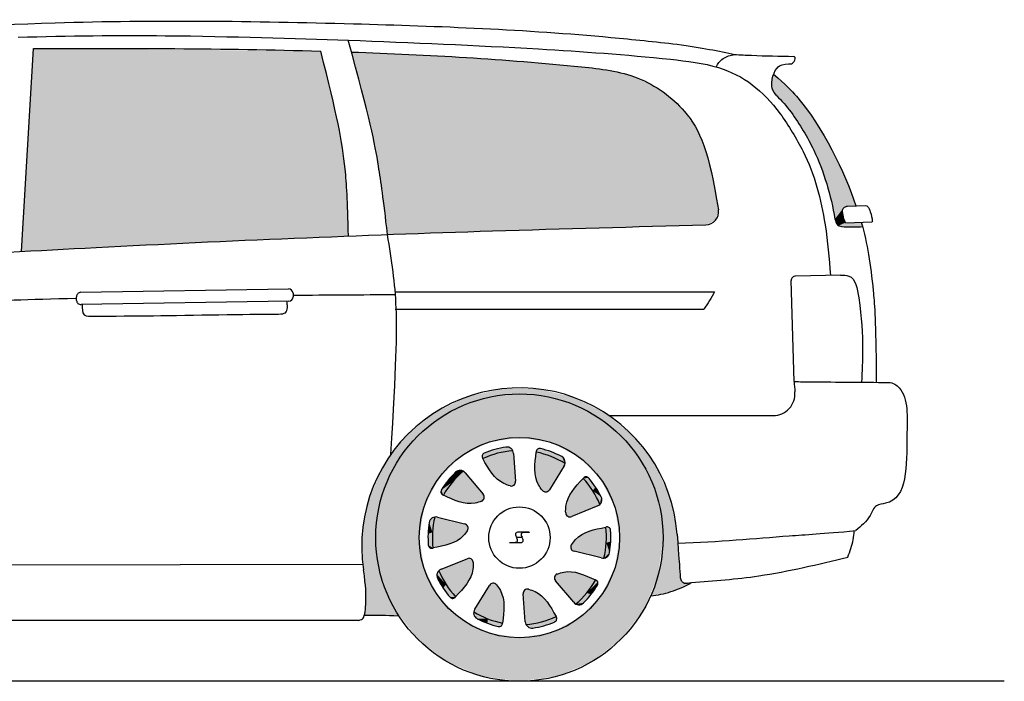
# Model space of a CAD drawing. Header units: millimetres. Extents: x 115.27 to 120.25, y 110.52 to 112.04.
# Tile 2 of 2: x 117.99 to 120.25, y 110.52 to 112.04. Entities that reach past the tile are written whole.
import ezdxf

# ---------------------------------------------------------------- set-up
doc = ezdxf.new("R2010")
doc.units = ezdxf.units.MM
doc.layers.add('HATCH', color=7, linetype='Continuous')

# ---------------------------------------------------------------- blocks, each defined once
blk = doc.blocks.new('*U24')
at = {"layer": 'HATCH', "linetype": 'Continuous'}
for points in [[(119.1489, 110.7243), (119.1551, 110.6531), (119.1526, 110.7321)], [(119.1537, 110.658), (119.1542, 110.6555), (119.1489, 110.7243)], [(119.1551, 110.6531), (119.1489, 110.7243), (119.1542, 110.6555)], [(119.1526, 110.7321), (119.1904, 110.659), (119.161, 110.734)], [(119.1904, 110.659), (119.1526, 110.7321), (119.1551, 110.6531)], [(119.2241, 110.6712), (119.161, 110.734), (119.1904, 110.659)], [(119.161, 110.734), (119.2241, 110.6712), (119.1818, 110.7254)], [(119.1984, 110.711), (119.1818, 110.7254), (119.2241, 110.6712)]]:
    blk.add_solid(points, dxfattribs=at)
blk = doc.blocks.new('*U25')
at = {"layer": 'HATCH', "color": 252, "linetype": 'Continuous'}
for points in [[(119.1904, 110.659), (119.1551, 110.6531), (119.2209, 110.6588)], [(119.2209, 110.6588), (119.1551, 110.6531), (119.1963, 110.6502)], [(119.2241, 110.6711), (119.1904, 110.659), (119.2256, 110.6641)], [(119.2256, 110.6641), (119.1904, 110.659), (119.2209, 110.6588)], [(119.1551, 110.6531), (119.1616, 110.6464), (119.1963, 110.6502)], [(119.1963, 110.6502), (119.1616, 110.6464), (119.1708, 110.6448)]]:
    blk.add_solid(points, dxfattribs=at)
blk = doc.blocks.new('*U26')
at = {"layer": 'HATCH', "linetype": 'Continuous'}
for points in [[(119.2208, 110.7619), (119.2669, 110.7018), (119.2267, 110.7689)], [(119.2267, 110.7689), (119.2695, 110.7001), (119.2485, 110.7743)], [(119.2695, 110.7001), (119.2267, 110.7689), (119.2669, 110.7018)], [(119.2485, 110.7743), (119.2946, 110.7256), (119.2705, 110.7724)], [(119.2946, 110.7256), (119.2485, 110.7743), (119.2695, 110.7001)], [(119.3146, 110.7552), (119.2705, 110.7724), (119.2946, 110.7256)], [(119.2669, 110.7018), (119.2208, 110.7619), (119.2647, 110.7041)], [(119.2233, 110.7531), (119.2647, 110.7041), (119.2208, 110.7619)]]:
    blk.add_solid(points, dxfattribs=at)
blk = doc.blocks.new('*U27')
at = {"layer": 'HATCH', "color": 252, "linetype": 'Continuous'}
for points in [[(119.3147, 110.7552), (119.2946, 110.7256), (119.32, 110.7504)], [(119.32, 110.7504), (119.2946, 110.7256), (119.3194, 110.7433)], [(119.2946, 110.7256), (119.2695, 110.7001), (119.3045, 110.722)], [(119.3194, 110.7433), (119.2946, 110.7256), (119.3045, 110.722)], [(119.3045, 110.722), (119.2695, 110.7001), (119.287, 110.7026)], [(119.287, 110.7026), (119.2695, 110.7001), (119.2787, 110.6985)]]:
    blk.add_solid(points, dxfattribs=at)
blk = doc.blocks.new('*U28')
at = {"layer": 'HATCH', "linetype": 'Continuous'}
for points in [[(119.2738, 110.853), (119.3397, 110.8407), (119.2927, 110.8644)], [(119.3385, 110.8764), (119.2927, 110.8644), (119.3397, 110.8407)], [(119.2586, 110.8267), (119.3313, 110.8052), (119.2593, 110.8359)], [(119.2593, 110.8359), (119.3343, 110.8053), (119.2738, 110.853)], [(119.3343, 110.8053), (119.2593, 110.8359), (119.3313, 110.8052)], [(119.3397, 110.8407), (119.2738, 110.853), (119.3343, 110.8053)], [(119.3313, 110.8052), (119.2586, 110.8267), (119.3282, 110.8057)], [(119.2658, 110.8211), (119.3282, 110.8057), (119.2586, 110.8267)]]:
    blk.add_solid(points, dxfattribs=at)
blk = doc.blocks.new('*U29')
at = {"layer": 'HATCH', "color": 252, "linetype": 'Continuous'}
for points in [[(119.3386, 110.8765), (119.3397, 110.8407), (119.3456, 110.8757)], [(119.3456, 110.8757), (119.3397, 110.8407), (119.3493, 110.8696)], [(119.3493, 110.8696), (119.3397, 110.8407), (119.3498, 110.8436)], [(119.3397, 110.8407), (119.3343, 110.8053), (119.3471, 110.8177)], [(119.3498, 110.8436), (119.3397, 110.8407), (119.3471, 110.8177)], [(119.3471, 110.8177), (119.3343, 110.8053), (119.3427, 110.8094)]]:
    blk.add_solid(points, dxfattribs=at)
blk = doc.blocks.new('*U30')
at = {"layer": 'HATCH', "linetype": 'Continuous'}
for points in [[(119.2865, 110.9885), (119.2566, 110.9518), (119.3085, 110.9603)], [(119.248, 110.9315), (119.3085, 110.9603), (119.2566, 110.9518)], [(119.3085, 110.9603), (119.248, 110.9315), (119.325, 110.9286)], [(119.2463, 110.9092), (119.325, 110.9286), (119.248, 110.9315)], [(119.325, 110.9286), (119.2463, 110.9092), (119.3226, 110.9267)], [(119.2512, 110.9014), (119.3226, 110.9267), (119.2463, 110.9092)], [(119.3226, 110.9267), (119.2512, 110.9014), (119.3198, 110.9253)], [(119.2603, 110.901), (119.3198, 110.9253), (119.2512, 110.9014)]]:
    blk.add_solid(points, dxfattribs=at)
blk = doc.blocks.new('*U31')
at = {"layer": 'HATCH', "color": 252, "linetype": 'Continuous'}
for points in [[(119.2928, 110.9921), (119.2866, 110.9886), (119.2993, 110.9894)], [(119.2993, 110.9894), (119.2866, 110.9886), (119.315, 110.9686)], [(119.2866, 110.9886), (119.3085, 110.9603), (119.315, 110.9686)], [(119.315, 110.9686), (119.3085, 110.9603), (119.328, 110.9461)], [(119.3085, 110.9603), (119.325, 110.9286), (119.328, 110.9461)], [(119.328, 110.9461), (119.325, 110.9286), (119.3294, 110.9368)]]:
    blk.add_solid(points, dxfattribs=at)
blk = doc.blocks.new('*U32')
at = {"layer": 'HATCH', "linetype": 'Continuous'}
for points in [[(119.1786, 111.0487), (119.1759, 111.0014), (119.213, 111.0388)], [(119.1809, 110.9799), (119.213, 111.0388), (119.1759, 111.0014)], [(119.213, 111.0388), (119.1809, 110.9799), (119.245, 111.0228)], [(119.1927, 110.9608), (119.245, 111.0228), (119.1809, 110.9799)], [(119.245, 111.0228), (119.1927, 110.9608), (119.2441, 111.0198)], [(119.2012, 110.9574), (119.2441, 111.0198), (119.1927, 110.9608)], [(119.2441, 111.0198), (119.2012, 110.9574), (119.2427, 111.0171)], [(119.2088, 110.9625), (119.2427, 111.0171), (119.2012, 110.9574)]]:
    blk.add_solid(points, dxfattribs=at)
blk = doc.blocks.new('*U33')
at = {"layer": 'HATCH', "color": 252, "linetype": 'Continuous'}
for points in [[(119.1815, 111.0553), (119.1786, 111.0488), (119.2134, 111.0493)], [(119.2134, 111.0493), (119.1786, 111.0488), (119.2372, 111.0387)], [(119.1786, 111.0488), (119.213, 111.0388), (119.2372, 111.0387)], [(119.1885, 111.0569), (119.1815, 111.0553), (119.2134, 111.0493)], [(119.213, 111.0388), (119.245, 111.0228), (119.2372, 111.0387)], [(119.2372, 111.0387), (119.245, 111.0228), (119.2437, 111.032)]]:
    blk.add_solid(points, dxfattribs=at)
blk = doc.blocks.new('*U34')
at = {"layer": 'HATCH', "linetype": 'Continuous'}
for points in [[(119.056, 111.0339), (119.0816, 110.9941), (119.0896, 111.0461)], [(119.0982, 110.9797), (119.0896, 111.0461), (119.0816, 110.9941)], [(119.0896, 111.0461), (119.0982, 110.9797), (119.1249, 111.052)], [(119.119, 110.9711), (119.1249, 111.052), (119.0982, 110.9797)], [(119.1249, 111.052), (119.119, 110.9711), (119.1259, 111.0491)], [(119.1279, 110.9733), (119.1259, 111.0491), (119.119, 110.9711)], [(119.1259, 111.0491), (119.1279, 110.9733), (119.1264, 111.046)], [(119.1311, 110.9819), (119.1264, 111.046), (119.1279, 110.9733)]]:
    blk.add_solid(points, dxfattribs=at)
blk = doc.blocks.new('*U35')
at = {"layer": 'HATCH', "color": 252, "linetype": 'Continuous'}
for points in [[(119.0591, 111.0463), (119.0544, 111.041), (119.0896, 111.0461)], [(119.0896, 111.0461), (119.0544, 111.041), (119.0559, 111.034)], [(119.0837, 111.0549), (119.0591, 111.0463), (119.1249, 111.052)], [(119.1249, 111.052), (119.0591, 111.0463), (119.0896, 111.0461)], [(119.1092, 111.0603), (119.0837, 111.0549), (119.1184, 111.0587)], [(119.1184, 111.0587), (119.0837, 111.0549), (119.1249, 111.052)]]:
    blk.add_solid(points, dxfattribs=at)
blk = doc.blocks.new('*U36')
at = {"layer": 'HATCH', "linetype": 'Continuous'}
for points in [[(118.9855, 110.9795), (119.0315, 110.9308), (119.0105, 111.005)], [(119.0533, 110.9361), (119.0105, 111.005), (119.0315, 110.9308)], [(119.0105, 111.005), (119.0533, 110.9361), (119.0131, 111.0033)], [(119.0592, 110.9432), (119.0131, 111.0033), (119.0533, 110.9361)], [(119.0131, 111.0033), (119.0592, 110.9432), (119.0153, 111.001)], [(119.0567, 110.952), (119.0153, 111.001), (119.0592, 110.9432)], [(118.9654, 110.9499), (119.0096, 110.9327), (118.9855, 110.9795)], [(119.0315, 110.9308), (118.9855, 110.9795), (119.0096, 110.9327)]]:
    blk.add_solid(points, dxfattribs=at)
blk = doc.blocks.new('*U37')
at = {"layer": 'HATCH', "color": 252, "linetype": 'Continuous'}
for points in [[(118.993, 111.0025), (118.9755, 110.9831), (118.9855, 110.9795)], [(119.0105, 111.005), (118.993, 111.0025), (118.9855, 110.9795)], [(119.0013, 111.0066), (118.993, 111.0025), (119.0105, 111.005)], [(118.9755, 110.9831), (118.9606, 110.9618), (118.9855, 110.9795)], [(118.9855, 110.9795), (118.9606, 110.9618), (118.9653, 110.9499)], [(118.9606, 110.9618), (118.96, 110.9547), (118.9653, 110.9499)]]:
    blk.add_solid(points, dxfattribs=at)
blk = doc.blocks.new('*U38')
at = {"layer": 'HATCH', "linetype": 'Continuous'}
for points in [[(118.9404, 110.8644), (119.0062, 110.8521), (118.9457, 110.8998)], [(118.9457, 110.8998), (119.0207, 110.8692), (118.9488, 110.8999)], [(119.0207, 110.8692), (118.9457, 110.8998), (119.0062, 110.8521)], [(119.0214, 110.8784), (118.9488, 110.8999), (119.0207, 110.8692)], [(118.9488, 110.8999), (119.0214, 110.8784), (118.9518, 110.8994)], [(119.0142, 110.884), (118.9518, 110.8994), (119.0214, 110.8784)], [(118.9415, 110.8287), (118.9873, 110.8407), (118.9404, 110.8644)], [(119.0062, 110.8521), (118.9404, 110.8644), (118.9873, 110.8407)]]:
    blk.add_solid(points, dxfattribs=at)
blk = doc.blocks.new('*U39')
at = {"layer": 'HATCH', "color": 252, "linetype": 'Continuous'}
for points in [[(118.9329, 110.8874), (118.9302, 110.8615), (118.9404, 110.8644)], [(118.9373, 110.8957), (118.9329, 110.8874), (118.9404, 110.8644)], [(118.9457, 110.8998), (118.9373, 110.8957), (118.9404, 110.8644)], [(118.9404, 110.8644), (118.9302, 110.8615), (118.9414, 110.8286)], [(118.9302, 110.8615), (118.9307, 110.8355), (118.9414, 110.8286)], [(118.9307, 110.8355), (118.9344, 110.8294), (118.9414, 110.8286)]]:
    blk.add_solid(points, dxfattribs=at)
blk = doc.blocks.new('*U40')
at = {"layer": 'HATCH', "linetype": 'Continuous'}
for points in [[(119.0337, 110.7959), (118.955, 110.7765), (119.032, 110.7735)], [(118.955, 110.7765), (119.0337, 110.7959), (118.9575, 110.7784)], [(119.0289, 110.8037), (118.9575, 110.7784), (119.0337, 110.7959)], [(118.9575, 110.7784), (119.0289, 110.8037), (118.9602, 110.7798)], [(119.0197, 110.8041), (118.9602, 110.7798), (119.0289, 110.8037)], [(118.9715, 110.7448), (119.032, 110.7735), (118.955, 110.7765)], [(119.032, 110.7735), (118.9715, 110.7448), (119.0235, 110.7532)], [(118.9935, 110.7166), (119.0235, 110.7532), (118.9715, 110.7448)]]:
    blk.add_solid(points, dxfattribs=at)
blk = doc.blocks.new('*U41')
at = {"layer": 'HATCH', "color": 252, "linetype": 'Continuous'}
for points in [[(118.955, 110.7765), (118.9506, 110.7683), (118.9715, 110.7448)], [(118.9506, 110.7683), (118.952, 110.759), (118.9715, 110.7448)], [(118.952, 110.759), (118.965, 110.7365), (118.9715, 110.7448)], [(118.9715, 110.7448), (118.965, 110.7365), (118.9934, 110.7165)], [(118.965, 110.7365), (118.9807, 110.7157), (118.9934, 110.7165)], [(118.9934, 110.7165), (118.9807, 110.7157), (118.9873, 110.7129)]]:
    blk.add_solid(points, dxfattribs=at)
blk = doc.blocks.new('*U42')
at = {"layer": 'HATCH', "linetype": 'Continuous'}
for points in [[(119.0788, 110.7477), (119.0359, 110.6853), (119.0873, 110.7443)], [(119.0359, 110.6853), (119.0788, 110.7477), (119.0373, 110.688)], [(119.0712, 110.7426), (119.0373, 110.688), (119.0788, 110.7477)], [(119.0873, 110.7443), (119.035, 110.6823), (119.0991, 110.7252)], [(119.035, 110.6823), (119.0873, 110.7443), (119.0359, 110.6853)], [(119.067, 110.6663), (119.0991, 110.7252), (119.035, 110.6823)], [(119.0991, 110.7252), (119.067, 110.6663), (119.1041, 110.7037)], [(119.1014, 110.6564), (119.1041, 110.7037), (119.067, 110.6663)]]:
    blk.add_solid(points, dxfattribs=at)
blk = doc.blocks.new('*U43')
at = {"layer": 'HATCH', "color": 252, "linetype": 'Continuous'}
for points in [[(119.035, 110.6823), (119.0363, 110.6731), (119.067, 110.6663)], [(119.0363, 110.6731), (119.0429, 110.6664), (119.067, 110.6663)], [(119.0429, 110.6664), (119.0666, 110.6558), (119.067, 110.6663)], [(119.067, 110.6663), (119.0666, 110.6558), (119.1014, 110.6563)], [(119.1014, 110.6563), (119.0666, 110.6558), (119.0985, 110.6498)], [(119.0666, 110.6558), (119.0916, 110.6482), (119.0985, 110.6498)]]:
    blk.add_solid(points, dxfattribs=at)
blk = doc.blocks.new('*U66')
at = {"layer": 'HATCH', "color": 251, "linetype": 'Continuous'}
for points in [[(119.0185, 111.1753), (118.9438, 111.1385), (119.0546, 111.1713)], [(119.0996, 111.1941), (119.0185, 111.1753), (119.14, 111.1825)], [(119.14, 111.1825), (119.0185, 111.1753), (119.0546, 111.1713)], [(119.0996, 111.1941), (119.14, 111.1825), (119.1828, 111.194)], [(119.1828, 111.194), (119.14, 111.1825), (119.2639, 111.1749)], [(119.14, 111.1825), (119.2254, 111.1713), (119.2639, 111.1749)], [(119.2639, 111.1749), (119.2254, 111.1713), (119.3384, 111.1378)], [(119.0546, 111.1713), (118.9438, 111.1385), (118.975, 111.1383)], [(119.2254, 111.1713), (119.305, 111.1383), (119.3384, 111.1378)], [(118.9438, 111.1385), (118.8795, 111.0856), (118.975, 111.1383)], [(118.975, 111.1383), (118.8795, 111.0856), (118.9067, 111.0859)], [(119.305, 111.1383), (119.3734, 111.0859), (119.3384, 111.1378)], [(119.3384, 111.1378), (119.3734, 111.0859), (119.4025, 111.0847)], [(118.8795, 111.0856), (118.8289, 111.0194), (118.8542, 111.0175)], [(118.9067, 111.0859), (118.8795, 111.0856), (118.8542, 111.0175)], [(119.3734, 111.0859), (119.4258, 111.0175), (119.4025, 111.0847)], [(119.4025, 111.0847), (119.4258, 111.0175), (119.4529, 111.0184)], [(118.8289, 111.0194), (118.7948, 110.9435), (118.8542, 111.0175)], [(118.8542, 111.0175), (118.7948, 110.9435), (118.8213, 110.938)], [(119.4529, 111.0184), (119.4258, 111.0175), (119.4868, 110.9423)], [(119.4258, 111.0175), (119.4588, 110.938), (119.4868, 110.9423)], [(118.7948, 110.9435), (118.7788, 110.8618), (118.8213, 110.938)], [(118.8213, 110.938), (118.7788, 110.8618), (118.81, 110.8525)], [(119.4868, 110.9423), (119.4588, 110.938), (119.5024, 110.8605)], [(119.4588, 110.938), (119.47, 110.8525), (119.5024, 110.8605)], [(118.7788, 110.8618), (118.7819, 110.7786), (118.81, 110.8525)], [(119.5024, 110.8605), (119.47, 110.8525), (119.5044, 110.8315)], [(118.81, 110.8525), (118.7819, 110.7786), (118.8235, 110.759)], [(119.47, 110.8525), (119.4629, 110.7842), (119.5044, 110.8315)], [(119.5044, 110.8315), (119.4629, 110.7842), (119.5058, 110.8113)], [(119.5058, 110.8113), (119.4629, 110.7842), (119.5076, 110.7887)], [(118.7819, 110.7786), (118.7854, 110.7515), (118.8235, 110.759)], [(119.4629, 110.7842), (119.4417, 110.7189), (119.5091, 110.7654)], [(119.5076, 110.7887), (119.4629, 110.7842), (119.5091, 110.7654)], [(118.8235, 110.759), (118.7854, 110.7515), (118.863, 110.6731)], [(118.7854, 110.7515), (118.787, 110.7329), (118.863, 110.6731)], [(119.5091, 110.7654), (119.4417, 110.7189), (119.5142, 110.7509)], [(119.5142, 110.7509), (119.4417, 110.7189), (119.5346, 110.7491)], [(119.5346, 110.7491), (119.4417, 110.7189), (119.4883, 110.7286)], [(118.787, 110.7329), (118.7872, 110.7094), (118.863, 110.6731)], [(118.7872, 110.7094), (118.784, 110.6745), (118.8129, 110.6745)], [(118.7872, 110.7094), (118.8129, 110.6745), (118.832, 110.6742)], [(118.7872, 110.7094), (118.832, 110.6742), (118.863, 110.6731)]]:
    blk.add_solid(points, dxfattribs=at)
blk = doc.blocks.new('*U67')
at = {"layer": 'HATCH', "linetype": 'Continuous'}
for points in [[(119.14, 111.1825), (119.0546, 111.1713), (119.2254, 111.1713)], [(119.2254, 111.1713), (118.975, 111.1383), (119.305, 111.1383)], [(119.0546, 111.1713), (118.975, 111.1383), (119.2254, 111.1713)], [(119.305, 111.1383), (118.9067, 111.0859), (119.3734, 111.0859)], [(118.975, 111.1383), (118.9067, 111.0859), (119.305, 111.1383)], [(118.9067, 111.0859), (118.8542, 111.0175), (119.0689, 111.0713)], [(118.9067, 111.0859), (119.14, 111.0825), (119.3734, 111.0859)], [(118.9067, 111.0859), (119.0689, 111.0713), (119.14, 111.0825)], [(119.3734, 111.0859), (119.14, 111.0825), (119.2111, 111.0713)], [(119.3734, 111.0859), (119.2111, 111.0713), (119.4258, 111.0175)], [(119.0689, 111.0713), (118.8542, 111.0175), (119.0048, 111.0386)], [(119.2111, 111.0713), (119.2752, 111.0386), (119.4258, 111.0175)], [(118.8542, 111.0175), (118.8213, 110.938), (118.9539, 110.9877)], [(119.0048, 111.0386), (118.8542, 111.0175), (118.9539, 110.9877)], [(119.2752, 111.0386), (119.3261, 110.9877), (119.4258, 111.0175)], [(119.4258, 111.0175), (119.3261, 110.9877), (119.4588, 110.938)], [(118.9539, 110.9877), (118.8213, 110.938), (118.9213, 110.9236)], [(119.3261, 110.9877), (119.3588, 110.9236), (119.4588, 110.938)], [(118.8213, 110.938), (118.81, 110.8525), (118.9213, 110.9236)], [(119.4588, 110.938), (119.3588, 110.9236), (119.47, 110.8525)], [(118.9213, 110.9236), (118.81, 110.8525), (118.91, 110.8525)], [(119.3588, 110.9236), (119.37, 110.8525), (119.47, 110.8525)], [(118.81, 110.8525), (118.8213, 110.7671), (118.91, 110.8525)], [(118.91, 110.8525), (118.8213, 110.7671), (118.9213, 110.7815)], [(119.47, 110.8525), (119.3588, 110.7815), (119.4588, 110.7671)], [(119.37, 110.8525), (119.3588, 110.7815), (119.47, 110.8525)], [(118.9213, 110.7815), (118.8213, 110.7671), (118.9539, 110.7174)], [(119.3588, 110.7815), (119.3261, 110.7174), (119.4588, 110.7671)], [(118.8213, 110.7671), (118.8542, 110.6875), (118.9539, 110.7174)], [(119.4588, 110.7671), (119.3261, 110.7174), (119.4258, 110.6875)], [(118.9539, 110.7174), (118.8542, 110.6875), (119.0048, 110.6665)], [(119.3261, 110.7174), (119.2752, 110.6665), (119.4258, 110.6875)], [(118.8542, 110.6875), (118.9067, 110.6192), (119.0048, 110.6665)], [(119.4258, 110.6875), (119.2752, 110.6665), (119.3734, 110.6192)], [(119.0048, 110.6665), (118.9067, 110.6192), (119.0689, 110.6338)], [(119.2752, 110.6665), (119.2111, 110.6338), (119.3734, 110.6192)], [(119.0689, 110.6338), (118.9067, 110.6192), (119.14, 110.6225)], [(119.2111, 110.6338), (119.14, 110.6225), (119.3734, 110.6192)], [(119.14, 110.6225), (118.9067, 110.6192), (119.3734, 110.6192)], [(118.9067, 110.6192), (118.975, 110.5668), (119.3734, 110.6192)], [(119.3734, 110.6192), (118.975, 110.5668), (119.305, 110.5668)], [(118.975, 110.5668), (119.0546, 110.5338), (119.305, 110.5668)], [(119.305, 110.5668), (119.0546, 110.5338), (119.2254, 110.5338)], [(119.0546, 110.5338), (119.14, 110.5225), (119.2254, 110.5338)]]:
    blk.add_solid(points, dxfattribs=at)
blk = doc.blocks.new('*U139')
at = {"layer": 'HATCH', "linetype": 'Continuous'}
for points in [[(117.9958, 111.5097), (118.7451, 111.6175), (118.0241, 111.9758)], [(118.7426, 111.6663), (118.0241, 111.9758), (118.7451, 111.6175)], [(118.0241, 111.9758), (118.7426, 111.6663), (118.6835, 111.9697)], [(118.7344, 111.7412), (118.6835, 111.9697), (118.7426, 111.6663)], [(118.6835, 111.9697), (118.7344, 111.7412), (118.7027, 111.893)], [(118.7273, 111.7826), (118.7027, 111.893), (118.7344, 111.7412)], [(118.7027, 111.893), (118.7273, 111.7826), (118.717, 111.832)], [(118.7451, 111.6175), (117.9958, 111.5097), (118.7463, 111.585)], [(118.7474, 111.5451), (118.7463, 111.585), (117.9958, 111.5097)]]:
    blk.add_solid(points, dxfattribs=at)
blk = doc.blocks.new('*U140')
at = {"layer": 'HATCH', "linetype": 'Continuous'}
for points in [[(118.754, 111.9675), (118.7672, 111.9192), (118.9922, 111.9565)], [(118.9922, 111.9565), (118.7672, 111.9192), (119.2306, 111.9386)], [(119.2306, 111.9386), (118.7672, 111.9192), (119.3498, 111.9249)], [(119.3498, 111.9249), (118.7672, 111.9192), (119.4075, 111.9095)], [(118.7672, 111.9192), (118.7782, 111.8777), (119.4075, 111.9095)], [(119.4075, 111.9095), (118.7782, 111.8777), (119.4616, 111.8817)], [(119.4616, 111.8817), (118.7782, 111.8777), (119.5087, 111.8426)], [(118.7782, 111.8777), (118.7947, 111.8121), (119.5087, 111.8426)], [(119.5087, 111.8426), (118.7947, 111.8121), (119.5454, 111.7939)], [(118.7947, 111.8121), (118.8056, 111.7638), (119.5454, 111.7939)], [(119.5454, 111.7939), (118.8056, 111.7638), (119.5602, 111.7622)], [(118.8056, 111.7638), (118.8128, 111.7264), (119.5602, 111.7622)], [(119.5602, 111.7622), (118.8128, 111.7264), (119.5734, 111.722)], [(118.8128, 111.7264), (118.8236, 111.6574), (119.5734, 111.722)], [(119.5734, 111.722), (118.8236, 111.6574), (119.5855, 111.6705)], [(119.5855, 111.6705), (118.8236, 111.6574), (119.5971, 111.6052)], [(118.8236, 111.6574), (118.8295, 111.6116), (119.5971, 111.6052)], [(118.8295, 111.6116), (118.8368, 111.5484), (119.5971, 111.6052)], [(119.5971, 111.6052), (118.8368, 111.5484), (119.5906, 111.5814)], [(119.5906, 111.5814), (118.8368, 111.5484), (119.5684, 111.5705)]]:
    blk.add_solid(points, dxfattribs=at)
blk = doc.blocks.new('*U141')
at = {"layer": 'HATCH', "linetype": 'Continuous'}
for points in [[(119.7241, 111.9171), (119.7199, 111.8969), (119.7504, 111.8933)], [(119.7199, 111.8969), (119.7206, 111.8852), (119.7504, 111.8933)], [(119.7504, 111.8933), (119.7206, 111.8852), (119.7681, 111.8754)], [(119.7206, 111.8852), (119.7234, 111.8779), (119.7681, 111.8754)], [(119.7234, 111.8779), (119.7314, 111.8669), (119.7681, 111.8754)], [(119.7681, 111.8754), (119.7314, 111.8669), (119.7958, 111.842)], [(119.7314, 111.8669), (119.7641, 111.8296), (119.7958, 111.842)], [(119.7958, 111.842), (119.7641, 111.8296), (119.8443, 111.7678)], [(119.7641, 111.8296), (119.8004, 111.7724), (119.8443, 111.7678)], [(119.8004, 111.7724), (119.8292, 111.7126), (119.8443, 111.7678)], [(119.8443, 111.7678), (119.8292, 111.7126), (119.8837, 111.6895)], [(119.8292, 111.7126), (119.8504, 111.6494), (119.8837, 111.6895)], [(119.8837, 111.6895), (119.8504, 111.6494), (119.9132, 111.6147)], [(119.8504, 111.6494), (119.8937, 111.6139), (119.9132, 111.6147)], [(119.8504, 111.6494), (119.8836, 111.6083), (119.8937, 111.6139)], [(119.8504, 111.6494), (119.8649, 111.5841), (119.8836, 111.6083)], [(119.8836, 111.6083), (119.8649, 111.5841), (119.8828, 111.5972)], [(119.8828, 111.5972), (119.8649, 111.5841), (119.8893, 111.5756)], [(119.8649, 111.5841), (119.873, 111.569), (119.8893, 111.5756)], [(119.8893, 111.5756), (119.873, 111.569), (119.9281, 111.5666)], [(119.873, 111.569), (119.8912, 111.566), (119.9281, 111.5666)], [(119.9252, 111.5769), (119.8893, 111.5756), (119.9281, 111.5666)]]:
    blk.add_solid(points, dxfattribs=at)

msp = doc.modelspace()

# ---------------------------------------------------------------- linework, layer by layer
for p, q in [((117.9958, 111.5097), (118.0241, 111.9758)), ((119.8937, 111.6139), (119.9352, 111.6155)), ((119.8893, 111.5756), (119.9502, 111.5778)), ((119.8776, 111.4553), (119.7744, 111.4531)), ((118.1322, 111.4158), (118.6096, 111.4235)), ((119.7709, 111.2107), (119.7645, 111.4428)), ((118.1227, 111.3973), (118.1225, 111.4055)), ((118.6199, 111.4137), (118.6201, 111.4055)), ((118.8547, 111.4171), (119.5885, 111.4171)), ((118.6104, 111.3953), (118.133, 111.3876)), ((118.8547, 111.3771), (119.564, 111.3771)), ((119.346, 111.1327), (119.7231, 111.1327)), ((119.1264, 111.046), (119.1311, 110.9819)), ((119.2427, 111.0171), (119.2088, 110.9625)), ((119.0153, 111.001), (119.0567, 110.952)), ((119.3198, 110.9253), (119.2603, 110.901)), ((118.9518, 110.8994), (119.0142, 110.884)), ((119.3282, 110.8057), (119.2658, 110.8211)), ((116.9561, 110.7878), (118.7802, 110.7915)), ((118.9602, 110.7798), (119.0197, 110.8041)), ((119.2647, 110.7041), (119.2233, 110.7531)), ((119.0373, 110.688), (119.0712, 110.7426)), ((119.1536, 110.6591), (119.1489, 110.7231)), ((118.7704, 110.6625), (116.8195, 110.6625))]:
    msp.add_line(p, q)
at = {"color": 7}
for p, q in [((119.1624, 110.865), (119.1383, 110.865)), ((119.1624, 110.8643), (119.1512, 110.8643)), ((119.1624, 110.865), (119.1624, 110.8643)), ((119.1174, 110.8409), (119.1174, 110.8416)), ((119.1174, 110.8416), (119.1285, 110.8416)), ((119.1174, 110.8409), (119.1415, 110.8409)), ((119.1334, 110.8534), (119.1461, 110.8534)), ((119.1463, 110.8525), (119.1337, 110.8525))]:
    msp.add_line(p, q, dxfattribs=at)
at = {"color": 250}
msp.add_line((120.254, 110.5225), (115.2652, 110.5225), dxfattribs=at)
for radius in [0.33, 0.23, 0.0705]:
    msp.add_circle((119.14, 110.8525), radius)
for centre, radius, start, end in [((119.5675, 111.6005), 0.03, 271.4427, 8.9455), ((119.7745, 111.4431), 0.01, 90.4294, 181.5712), ((118.6099, 111.4135), 0.01, 1.5876, 91.5876), ((118.1325, 111.4058), 0.01, 91.5876, 181.5876), ((118.6101, 111.4053), 0.01, 271.5876, 1.5876), ((118.1327, 111.3976), 0.01, 181.5876, 271.5876), ((119.1406, 110.8336), 0.3628, 4.2604, 188.7176), ((119.7231, 111.1827), 0.05, 270, 4.9455), ((119.0622, 111.0389), 0.008, 112.6612, 218.9522), ((119.14, 110.8525), 0.2, 94.3378, 114.8694), ((119.14, 110.8525), 0.21, 98.4417, 112.6612), ((119.1114, 111.0454), 0.015, 2.1521, 98.4417), ((119.1866, 111.0491), 0.008, 76.6612, 182.9522), ((119.14, 110.8525), 0.2, 58.3378, 78.8694), ((119.14, 110.8525), 0.21, 62.4417, 76.6612), ((119.2302, 111.0254), 0.015, 326.1521, 62.4417), ((119.14, 110.8525), 0.21, 134.4417, 148.6612), ((119.14, 110.8525), 0.2, 130.3378, 150.8694), ((119.0035, 110.9918), 0.015, 38.1521, 134.4417), ((119.1214, 110.9806), 0.0098, 256.0584, 7.6495), ((119.2932, 110.9842), 0.008, 40.6612, 146.9522), ((119.14, 110.8525), 0.2, 22.3378, 42.8694), ((119.14, 110.8525), 0.21, 26.4417, 40.6612), ((118.9675, 110.9576), 0.008, 148.6612, 254.9522), ((119.0496, 110.9452), 0.0098, 292.0584, 43.6495), ((119.2002, 110.9671), 0.0098, 220.0584, 331.6495), ((119.3146, 110.9394), 0.015, 290.1521, 26.4417), ((119.2561, 110.9099), 0.0098, 184.0584, 295.6495), ((119.14, 110.8525), 0.21, 170.4417, 184.6612), ((118.9477, 110.8849), 0.015, 74.1521, 170.4417), ((119.14, 110.8525), 0.2, 166.3378, 186.8694), ((119.0124, 110.8744), 0.0098, 328.0584, 79.6495), ((119.14, 110.8525), 0.2, 346.3378, 6.8694), ((119.3413, 110.869), 0.008, 4.6612, 110.9522), ((119.14, 110.8525), 0.21, 350.4417, 4.6612), ((118.9387, 110.8361), 0.008, 184.6612, 290.9522), ((119.2676, 110.8307), 0.0098, 148.0584, 259.6495), ((119.3323, 110.8202), 0.015, 254.1521, 350.4417), ((119.0239, 110.7952), 0.0098, 4.0584, 115.6495), ((118.9654, 110.7657), 0.015, 110.1521, 206.4417), ((119.14, 110.8525), 0.2, 202.3378, 222.8694), ((119.2304, 110.7599), 0.0098, 112.0584, 223.6495), ((119.14, 110.8525), 0.21, 206.4417, 220.6612), ((119.0798, 110.738), 0.0098, 40.0584, 151.6495), ((119.14, 110.8525), 0.2, 310.3378, 330.8694), ((119.3125, 110.7475), 0.008, 328.6612, 74.9522), ((119.1586, 110.7244), 0.0098, 76.0584, 187.6495), ((119.14, 110.8525), 0.21, 314.4417, 328.6612), ((118.9868, 110.7209), 0.008, 220.6612, 326.9522), ((119.2765, 110.7133), 0.015, 218.1521, 314.4417), ((119.0498, 110.6797), 0.015, 146.1521, 242.4417), ((119.14, 110.8525), 0.2, 238.3378, 258.8694), ((119.14, 110.8525), 0.21, 242.4417, 256.6612), ((119.0934, 110.656), 0.008, 256.6612, 2.9522), ((119.1686, 110.6597), 0.015, 182.1521, 278.4417), ((119.14, 110.8525), 0.2, 274.3378, 294.8694), ((119.14, 110.8525), 0.21, 278.4417, 292.6612), ((119.2178, 110.6661), 0.008, 292.6612, 38.9522)]:
    msp.add_arc(centre, radius, start, end)
for points, knots in [([(116.4814, 111.5254), (116.6488, 111.6227), (116.875, 111.7601), (117.217, 111.9319), (117.6416, 112.0129), (118.1354, 112.0441), (118.7278, 112.036), (119.2047, 112.0175), (119.4517, 111.9911), (119.5023, 111.9857)], [11.782258, 11.782258, 11.782258, 11.782258, 46.196918, 95.454285, 125.274392, 175.167133, 243.729541, 302.945604, 318.233586, 318.233586, 318.233586, 318.233586]), ([(117.9882, 112.0015), (118.1039, 112.0052), (118.3877, 112.0073), (118.6204, 111.9984), (118.7464, 111.9951)], [3.2676, 3.2676, 3.2676, 3.2676, 37.976607, 88.537108, 88.537108, 88.537108, 88.537108]), ([(118.8368, 111.5484), (118.8276, 111.6318), (118.8148, 111.7219), (118.7971, 111.8127), (118.7464, 111.9951)], [4.37107, 4.37107, 4.37107, 4.37107, 15.720949, 32.155987, 32.155987, 32.155987, 32.155987]), ([(118.7464, 111.9951), (118.8929, 111.9891), (119.1408, 111.979), (119.4206, 111.9591), (119.6276, 111.9348), (119.6994, 111.8796), (119.7393, 111.826)], [0, 0, 0, 0, 43.809217, 74.184436, 85.386006, 104.126171, 104.126171, 104.126171, 104.126171]), ([(118.0241, 111.9758), (118.1322, 111.976), (118.352, 111.9763), (118.5719, 111.9729), (118.6835, 111.9697)], [0.490034, 0.490034, 0.490034, 0.490034, 32.914671, 66.436788, 66.436788, 66.436788, 66.436788]), ([(118.7474, 111.5451), (118.7451, 111.6294), (118.7401, 111.727), (118.7212, 111.8229), (118.6835, 111.9697)], [5.243432, 5.243432, 5.243432, 5.243432, 15.720949, 34.547185, 34.547185, 34.547185, 34.547185]), ([(118.754, 111.9675), (118.9302, 111.9614), (119.1497, 111.9489), (119.4141, 111.9193), (119.5385, 111.8298), (119.5761, 111.739), (119.5971, 111.6052)], [73.499695, 73.499695, 73.499695, 73.499695, 126.463855, 139.635782, 152.637818, 169.020742, 169.020742, 169.020742, 169.020742]), ([(119.5926, 111.9333), (119.594, 111.9369), (119.5997, 111.9484), (119.6163, 111.9579), (119.6296, 111.9611), (119.6342, 111.9619)], [0.902807, 0.902807, 0.902807, 0.902807, 2.065061, 4.781752, 6.171295, 6.171295, 6.171295, 6.171295]), ([(119.6342, 111.9619), (119.6472, 111.9612), (119.6926, 111.959), (119.738, 111.9581), (119.7704, 111.9575)], [0, 0, 0, 0, 3.90854, 13.623701, 13.623701, 13.623701, 13.623701]), ([(119.7653, 111.9404), (119.7665, 111.9412), (119.7709, 111.945), (119.7756, 111.9537), (119.7718, 111.9568), (119.7704, 111.9575)], [1.102231, 1.102231, 1.102231, 1.102231, 1.52221, 2.740223, 3.248972, 3.248972, 3.248972, 3.248972]), ([(119.7314, 111.8669), (119.7217, 111.8782), (119.7155, 111.9077), (119.7294, 111.9313), (119.7375, 111.9355)], [2.50407, 2.50407, 2.50407, 2.50407, 4.305156, 12.816209, 12.816209, 12.816209, 12.816209]), ([(119.7241, 111.9171), (119.7519, 111.8929), (119.8299, 111.8124), (119.8859, 111.6936), (119.9132, 111.6147)], [26.482774, 26.482774, 26.482774, 26.482774, 32.345671, 62.717281, 62.717281, 62.717281, 62.717281]), ([(119.7393, 111.826), (119.758, 111.7978), (119.8091, 111.7205), (119.8433, 111.5907), (119.8517, 111.4936), (119.8544, 111.4548)], [0, 0, 0, 0, 10.124551, 27.700332, 39.382865, 39.382865, 39.382865, 39.382865]), ([(119.7641, 111.8296), (119.784, 111.8011), (119.8306, 111.7254), (119.8554, 111.6387), (119.8649, 111.5841)], [0, 0, 0, 0, 10.035329, 26.602064, 26.602064, 26.602064, 26.602064]), ([(119.8893, 111.5756), (119.888, 111.5785), (119.8841, 111.587), (119.8826, 111.5975), (119.8821, 111.6076), (119.8873, 111.6117), (119.8915, 111.6133), (119.8937, 111.6139)], [0.097775, 0.097775, 0.097775, 0.097775, 1.077338, 2.868814, 3.318608, 3.953259, 4.651259, 4.651259, 4.651259, 4.651259]), ([(119.9352, 111.6155), (119.937, 111.6149), (119.9426, 111.612), (119.9469, 111.5975), (119.9508, 111.5859), (119.9503, 111.5784), (119.9502, 111.5778)], [0.945202, 0.945202, 0.945202, 0.945202, 1.541632, 2.932009, 5.056318, 5.221118, 5.221118, 5.221118, 5.221118]), ([(119.8649, 111.5841), (119.8662, 111.5791), (119.8696, 111.5663), (119.8975, 111.5658), (119.9168, 111.5662), (119.9281, 111.5666)], [0, 0, 0, 0, 1.434197, 3.630559, 7.114446, 7.114446, 7.114446, 7.114446]), ([(116.869, 111.489), (117.0336, 111.4859), (117.4668, 111.4784), (118.2028, 111.5235), (118.9379, 111.5538), (119.4049, 111.5664), (119.5683, 111.5705)], [2.075213, 2.075213, 2.075213, 2.075213, 51.430916, 132.01763, 223.15151, 272.167931, 272.167931, 272.167931, 272.167931]), ([(119.9252, 111.5769), (119.9398, 111.5265), (119.9496, 111.4612), (119.9584, 111.3575), (119.96, 111.2167), (119.9599, 111.2091)], [67.758525, 67.758525, 67.758525, 67.758525, 88.620983, 97.826066, 98.998796, 98.998796, 98.998796, 98.998796]), ([(118.845, 111.0441), (118.8567, 111.2505), (118.8623, 111.3833), (118.8472, 111.4884), (118.8368, 111.5484)], [4.11271, 4.11271, 4.11271, 4.11271, 20.447051, 35.895611, 35.895611, 35.895611, 35.895611]), ([(119.8776, 111.4553), (119.8844, 111.4553), (119.9109, 111.4553), (119.9253, 111.3738), (119.9299, 111.2982), (119.9275, 111.2346), (119.9259, 111.2093)], [0, 0, 0, 0, 1.921242, 7.42693, 19.418391, 27.085068, 27.085068, 27.085068, 27.085068]), ([(119.7709, 111.2107), (119.7843, 111.2106), (119.8564, 111.2098), (119.9286, 111.2093), (119.9873, 111.2089)], [2.709113, 2.709113, 2.709113, 2.709113, 6.730213, 24.354571, 24.354571, 24.354571, 24.354571]), ([(119.9873, 111.2089), (119.9993, 111.2087), (120.0349, 111.1821), (120.0266, 111.0714), (120.0333, 110.9328), (119.9559, 110.9287), (119.9443, 110.8943), (119.9249, 110.8786), (119.9125, 110.8685)], [0.548805, 0.548805, 0.548805, 0.548805, 3.433796, 14.424197, 30.262356, 32.386028, 35.071406, 39.868631, 39.868631, 39.868631, 39.868631]), ([(119.5024, 110.8605), (119.5061, 110.8048), (119.5088, 110.7798), (119.5088, 110.7598), (119.5126, 110.7521), (119.5199, 110.7456), (119.5288, 110.7488), (119.5352, 110.7492)], [3.423621, 3.423621, 3.423621, 3.423621, 6.795471, 10.511751, 11.36807, 12.434873, 14.502864, 14.502864, 14.502864, 14.502864]), ([(119.5038, 110.8399), (119.6001, 110.8428), (119.7171, 110.8544), (119.8362, 110.8617), (119.9125, 110.8685)], [4.429738, 4.429738, 4.429738, 4.429738, 29.490705, 41.336783, 41.336783, 41.336783, 41.336783]), ([(119.8943, 110.8078), (119.8969, 110.8144), (119.9048, 110.8338), (119.9081, 110.8544), (119.9094, 110.8682)], [0, 0, 0, 0, 2.110221, 6.266951, 6.266951, 6.266951, 6.266951]), ([(118.7704, 110.6625), (118.7719, 110.6628), (118.7779, 110.6639), (118.7864, 110.6726), (118.7871, 110.7069), (118.7878, 110.7376), (118.7819, 110.7786)], [2.008383, 2.008383, 2.008383, 2.008383, 2.463767, 4.009221, 8.133386, 11.28855, 11.28855, 11.28855, 11.28855]), ([(119.4417, 110.7189), (119.4578, 110.7201), (119.4877, 110.7273), (119.5194, 110.7396), (119.5346, 110.7491)], [1.483189, 1.483189, 1.483189, 1.483189, 4.981132, 8.541566, 8.541566, 8.541566, 8.541566]), ([(118.784, 110.6745), (118.7908, 110.6745), (118.8099, 110.6745), (118.829, 110.6745), (118.863, 110.6731)], [5.359818, 5.359818, 5.359818, 5.359818, 7.401626, 11.101308, 11.101308, 11.101308, 11.101308])]:
    msp.add_open_spline(points, degree=3, knots=knots)
for points in [[(119.5023, 111.9857), (119.5587, 111.9762), (119.5996, 111.9711), (119.6342, 111.9619)], [(119.7375, 111.9355), (119.7443, 111.9397), (119.7562, 111.9401), (119.7653, 111.9404)], [(119.7314, 111.8669), (119.7425, 111.8559), (119.7534, 111.8435), (119.7641, 111.8296)], [(119.5885, 111.4171), (119.5815, 111.4032), (119.5727, 111.3901), (119.5636, 111.3771)], [(119.7709, 111.2107), (119.7715, 111.2029), (119.7722, 111.195), (119.7729, 111.187)]]:
    msp.add_open_spline(points, degree=3)
at = {"color": 252}
for points in [[(117.8713, 111.3946), (117.9368, 111.3971), (118.0095, 111.3992), (118.1226, 111.4024)], [(118.62, 111.4092), (118.6991, 111.4099), (118.7781, 111.4104), (118.8552, 111.4107)]]:
    msp.add_open_spline(points, degree=3, dxfattribs=at)
msp.add_open_spline([(118.1357, 111.3877), (118.1354, 111.3781), (118.1352, 111.3598), (118.1756, 111.3621), (118.2152, 111.3601), (118.5688, 111.3666), (118.6061, 111.3649), (118.6075, 111.3839), (118.6064, 111.392), (118.6058, 111.3951)], degree=3, knots=[0.039449, 0.039449, 0.039449, 0.039449, 1.721153, 3.293889, 7.068987, 10.622019, 12.314343, 13.335451, 14.024174, 14.024174, 14.024174, 14.024174], dxfattribs=at)
for points in [[(119.1927, 110.9608), (119.1838, 110.9739), (119.1786, 111.0487)], [(119.119, 110.9711), (119.1041, 110.9765), (119.056, 111.0339)], [(119.2463, 110.9092), (119.2468, 110.925), (119.2865, 110.9885)], [(119.0533, 110.9361), (119.0381, 110.9317), (118.9654, 110.9499)], [(119.0207, 110.8692), (119.011, 110.8567), (118.9415, 110.8287)], [(119.2593, 110.8359), (119.269, 110.8484), (119.3385, 110.8764)], [(119.0337, 110.7959), (119.0332, 110.7801), (118.9935, 110.7166)], [(119.5352, 110.7492), (119.6898, 110.7647), (119.8943, 110.8078)], [(119.2267, 110.7689), (119.2419, 110.7734), (119.3146, 110.7552)], [(119.0873, 110.7443), (119.0962, 110.7312), (119.1014, 110.6564)], [(119.161, 110.734), (119.1759, 110.7286), (119.2241, 110.6712)]]:
    msp.add_spline(points, degree=3)
at = {"color": 7}
for points, knots in [([(119.1383, 110.865), (119.1367, 110.8649), (119.1336, 110.8647), (119.1303, 110.8618), (119.1314, 110.858), (119.1334, 110.8534)], [0, 0, 0, 0, 5.128584, 10.434119, 17.765835, 17.765835, 17.765835, 17.765835]), ([(119.1512, 110.8643), (119.1497, 110.8643), (119.1466, 110.8641), (119.1433, 110.8612), (119.1443, 110.8575), (119.1461, 110.8534)], [0, 0, 0, 0, 5.128584, 10.434119, 17.399271, 17.399271, 17.399271, 17.399271]), ([(119.1285, 110.8416), (119.13, 110.8417), (119.1332, 110.8419), (119.1364, 110.8448), (119.1355, 110.8484), (119.1337, 110.8525)], [0, 0, 0, 0, 5.128584, 10.434119, 17.399271, 17.399271, 17.399271, 17.399271]), ([(119.1415, 110.8409), (119.143, 110.841), (119.1461, 110.8412), (119.1495, 110.8442), (119.1484, 110.8479), (119.1463, 110.8525)], [0, 0, 0, 0, 5.128584, 10.434119, 17.765835, 17.765835, 17.765835, 17.765835])]:
    msp.add_open_spline(points, degree=3, knots=knots, dxfattribs=at)

# ---------------------------------------------------------------- block references
at = {"layer": 'HATCH', "linetype": 'Continuous'}
for name in ['*U139', '*U140', '*U141', '*U67', '*U34', '*U32', '*U36', '*U30', '*U38', '*U28', '*U40', '*U26', '*U42', '*U24']:
    msp.add_blockref(name, (0, 0), dxfattribs=at)
at = {"layer": 'HATCH', "color": 251, "linetype": 'Continuous'}
msp.add_blockref('*U66', (0, 0), dxfattribs=at)
at = {"layer": 'HATCH', "color": 252, "linetype": 'Continuous'}
for name in ['*U35', '*U33', '*U37', '*U31', '*U39', '*U29', '*U41', '*U27', '*U43', '*U25']:
    msp.add_blockref(name, (0, 0), dxfattribs=at)

doc.saveas('drawing.dxf')
